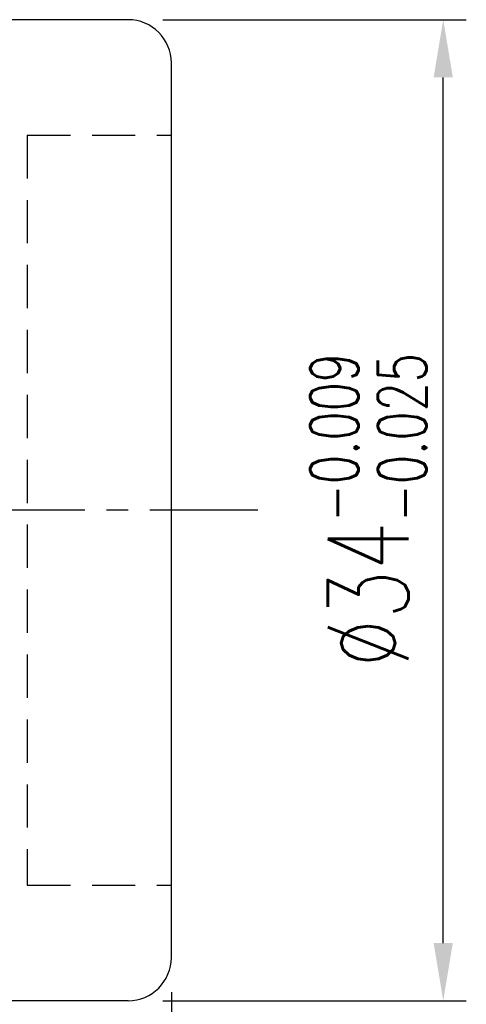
# Model space of a CAD drawing. Extents: x 14 to 593, y 42 to 129.
# Tile 48 of 48: x 179 to 195, y 65 to 99. Entities that reach past the tile are written whole.
import ezdxf

# ---------------------------------------------------------------- set-up
doc = ezdxf.new("R2010")
doc.units = 0
doc.header["$LTSCALE"] = 3
doc.header["$MEASUREMENT"] = 0
doc.header["$PDMODE"] = 1
doc.linetypes.add('CENTER', pattern=[2, 1.25, -0.25, 0.25, -0.25])
doc.linetypes.add('DASHED', pattern=[0.75, 0.5, -0.25])
doc.layers.get('DEFPOINTS').update_dxf_attribs({"linetype": 'CONTINUOUS'})
for name, color, linetype in [('CL', 1, 'CENTER'), ('DIM', 4, 'CONTINUOUS'), ('HID', 2, 'DASHED'), ('OUT', 3, 'CONTINUOUS')]:
    doc.layers.add(name, color=color, linetype=linetype)
doc.styles.add('DIM-7', font='SIMPLEX.shx', dxfattribs={"width": 0.7, "bigfont": 'chineset.shx'})
doc.dimstyles.new('CNS', dxfattribs={"dimtxt": 3.5, "dimasz": 2.5, "dimexe": 1, "dimexo": 1.5, "dimgap": 0.09, "dimtad": 0, "dimdsep": 46, "dimtxsty": 'DIM-7', "dimcen": 0.09, "dimclrd": 1, "dimclre": 1, "dimclrt": 4, "dimadec": 0, "dimazin": 0, "dimtfac": 1, "dimtix": 1, "dimtmove": 2, "dimatfit": 3, "dimfxl": 1, "dimtvp": 0.971429, "dimtolj": 1, "dimarcsym": 0})

# ---------------------------------------------------------------- blocks, each defined once
blk = doc.blocks.new('*D7')
at = {"layer": 'DEFPOINTS', "color": 0}
for p in [(182.891, 99.04, -0.188), (193.812, 99.04), (182.891, 65.04, -0.188)]:
    blk.add_point(p, dxfattribs=at)
at = {"layer": 'DIM', "color": 0, "lineweight": -2}
for p, q in [((184.091, 99.04), (194.612, 99.04)), ((193.812, 67.04), (193.812, 97.04)), ((184.091, 65.04), (194.612, 65.04))]:
    blk.add_line(p, q, dxfattribs=at)
at = {"layer": 'DIM', "color": 0}
for points in [[(193.479, 97.04), (194.145, 97.04), (193.812, 99.04)], [(193.479, 67.04), (194.145, 67.04), (193.812, 65.04)]]:
    blk.add_solid(points, dxfattribs=at)
at = {"layer": 'DIM', "color": 0, "insert": (191.212, 82.04), "char_height": 2.8, "attachment_point": 5, "rotation": 90, "style": 'DIM-7'}
blk.add_mtext('\\A1;%%C34{\\H1.680000;\\S-0.009^ -0.025;}', dxfattribs=at)
blk = doc.blocks.new('*D3')
at = {"layer": 'DEFPOINTS', "color": 0, "transparency": 16777216}
for p in [(184.391, 66.54, -0.188), (138.391, 55.04, -0.188), (184.391, 42.72)]:
    blk.add_point(p, dxfattribs=at)
at = {"layer": 'DIM', "color": 0, "lineweight": -2, "transparency": 16777216}
for p, q in [((184.391, 65.34), (184.391, 41.92)), ((138.391, 53.84), (138.391, 41.92)), ((140.391, 42.72), (182.391, 42.72))]:
    blk.add_line(p, q, dxfattribs=at)
at = {"layer": 'DIM', "color": 0, "transparency": 16777216}
for points in [[(140.391, 43.053), (140.391, 42.386), (138.391, 42.72)], [(182.391, 43.053), (182.391, 42.386), (184.391, 42.72)]]:
    blk.add_solid(points, dxfattribs=at)
at = {"layer": 'DIM', "color": 0, "transparency": 16777216, "insert": (161.391, 44.76), "char_height": 2.8, "attachment_point": 5, "style": 'DIM-7'}
blk.add_mtext('\\A1;46', dxfattribs=at)

msp = doc.modelspace()

# ---------------------------------------------------------------- linework, layer by layer
at = {"layer": 'CL', "color": 0}
msp.add_line((187.391, 82.04), (135.391, 82.04), dxfattribs=at)
at = {"layer": 'HID', "color": 0}
for p, q in [((179.391, 95.04), (179.391, 69.04)), ((179.391, 95.04), (184.391, 95.04)), ((179.391, 69.04), (184.391, 69.04))]:
    msp.add_line(p, q, dxfattribs=at)
at = {"layer": 'OUT', "color": 0}
for p, q in [((182.891, 99.04), (149.391, 99.04)), ((184.391, 66.54), (184.391, 97.54)), ((182.891, 65.04), (149.391, 65.04))]:
    msp.add_line(p, q, dxfattribs=at)
for centre, start, end in [((182.891, 97.54), 0, 90), ((182.891, 66.54), 270, 0)]:
    msp.add_arc(centre, 1.5, start, end, dxfattribs=at)

# ---------------------------------------------------------------- dimensions: what is measured, and where the dimension line sits
at = {"layer": 'DIM', "color": 0}
dim = msp.add_linear_dim(base=(193.812, 99.04, 0.188), p1=(182.891, 65.04), p2=(182.891, 99.04), angle=90, text='%%C<>', dimstyle='CNS', override={"dimscale": 0.8, "dimgap": 0.8, "dimtad": 1, "dimclrd": 0, "dimclre": 0, "dimclrt": 0, "dimtol": 1, "dimlim": 0, "dimtp": -0.009, "dimtm": 0.025, "dimtfac": 0.6, "dimtdec": 3, "dimtmove": 0}, dxfattribs=at)
dim.commit()
dim.dimension.update_dxf_attribs({"geometry": '*D7', "text_midpoint": (191.212, 82.04, 0.188)})
dim = msp.add_linear_dim(base=(184.391, 42.72, 0.188), p1=(138.391, 55.04), p2=(184.391, 66.54), dimstyle='CNS', override={"dimscale": 0.8, "dimgap": 0.8, "dimtad": 1, "dimclrd": 0, "dimclre": 0, "dimclrt": 0, "dimtp": 0.1, "dimtfac": 0.6, "dimtmove": 0}, dxfattribs=at)
dim.commit()
dim.dimension.update_dxf_attribs({"geometry": '*D3', "text_midpoint": (161.391, 44.76, 0.188)})

doc.saveas('drawing.dxf')
